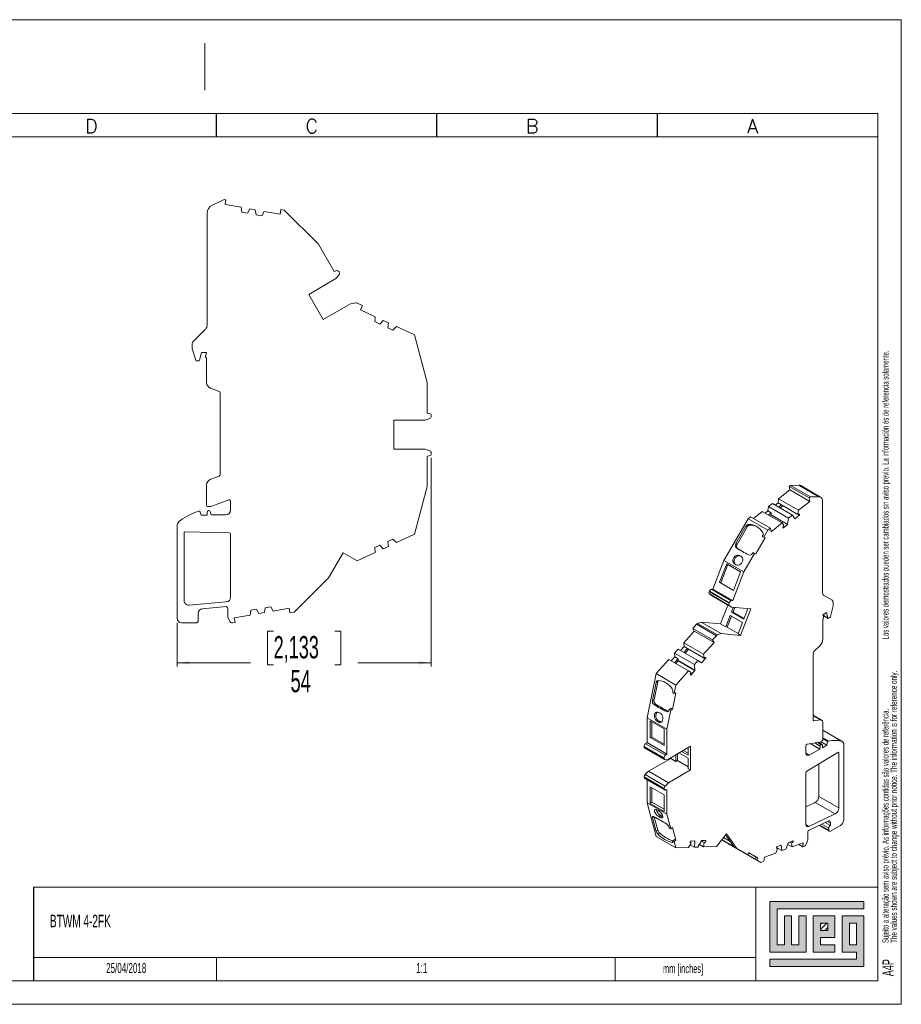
# Model space of a CAD drawing. Header units: millimetres. Extents: x 0 to 297, y 0 to 210.
# Tile 2 of 2: x 109 to 297, y 0 to 210. Entities that reach past the tile are written whole.
import ezdxf

# ---------------------------------------------------------------- set-up
doc = ezdxf.new("R2010")
doc.units = ezdxf.units.MM
doc.layers.add('FORMATO', color=7, linetype='Continuous')
doc.layers.add('LEGENDA', color=7, linetype='Continuous')
doc.styles.add('SLDTEXTSTYLE0', font='ROMANS')
doc.styles.add('SLDTEXTSTYLE1', font='TXT', dxfattribs={"width": 0.605})
doc.styles.add('SLDTEXTSTYLE2', font='TXT', dxfattribs={"width": 0.574617})
doc.dimstyles.new('SLDDIMSTYLE0', dxfattribs={"dimtxt": 4.622974, "dimasz": 2.7, "dimexe": 0, "dimexo": 0.0625, "dimgap": 1.155743, "dimtad": 0, "dimdec": 0, "dimrnd": 1e-09, "dimzin": 12, "dimdsep": 46, "dimtxsty": 'SLDTEXTSTYLE1', "dimsah": 1, "dimcen": 0.09, "dimadec": 0, "dimazin": 3, "dimtfac": 1, "dimtdec": 3, "dimtofl": 0, "dimtmove": 0, "dimatfit": 3, "dimfxl": 1, "dimfrac": 2, "dimtolj": 1, "dimtzin": 12, "dimarcsym": 0})

# ---------------------------------------------------------------- blocks, each defined once
blk = doc.blocks.new('SW_NOTE_0')
at = {"color": 0, "linetype": 'Continuous', "lineweight": 0, "attachment_point": 1, "rotation": 90}
for s, insert, char_height, style in [('Sujeito a alteração sem aviso prévio. As informações contidas são valores de referência.                                          Los valores demostrados pueden ser cambiados sin aviso previo. La información és de referencia solamente.', (-1.71, 0), 1.32292, 'SLDTEXTSTYLE2'), ('The values shown are subject to change without prior notice. The information is for reference only.', (0.06, 0), 1.3229, 'SLDTEXTSTYLE1')]:
    blk.add_mtext(s, dxfattribs=dict(at, insert=insert, char_height=char_height, style=style))
blk = doc.blocks.new('_D_2')
at = {"color": 7, "linetype": 'Continuous', "lineweight": 0}
for p, q in [((196.78, 116.58), (196.78, 72.08)), ((142.59, 81.33), (142.59, 72.08)), ((163.17, 79.6), (161.87, 79.6)), ((161.87, 79.6), (161.87, 72.4)), ((176.19, 79.6), (177.49, 79.6)), ((177.49, 79.6), (177.49, 72.4)), ((142.59, 72.83), (158.25, 72.83)), ((161.87, 72.4), (163.17, 72.4)), ((177.49, 72.4), (176.19, 72.4)), ((196.78, 72.83), (181.11, 72.83))]:
    blk.add_line(p, q, dxfattribs=at)
for points in [[(142.59, 72.83), (145.29, 72.48), (145.29, 73.18)], [(196.78, 72.83), (194.08, 73.18), (194.08, 72.48)]]:
    blk.add_solid(points, dxfattribs=at)
at = {"color": 7, "linetype": 'Continuous', "lineweight": 0, "char_height": 4.763, "attachment_point": 1, "style": 'SLDTEXTSTYLE1'}
for s, insert in [('2,133', (163.17, 78.54)), ('54', (166.79, 71.32))]:
    blk.add_mtext(s, dxfattribs=dict(at, insert=insert))

msp = doc.modelspace()

# ---------------------------------------------------------------- hatches: boundary and pattern name
at = {"linetype": 'Continuous'}
msp.add_hatch(color=7, dxfattribs=at).paths.add_polyline_path([(268.99, 21.93), (268.99, 11.15), (276.69, 11.15), (276.69, 18.85), (275.15, 18.85), (275.15, 12.69), (273.61, 12.69), (273.61, 18.85), (272.07, 18.85), (272.07, 12.69), (270.53, 12.69), (270.53, 20.39), (289.01, 20.39), (289.01, 21.93)], flags=0)
h = msp.add_hatch(color=7, dxfattribs=at)
h.paths.add_polyline_path([(268.99, 8.07), (289.01, 8.07), (289.01, 18.85), (284.39, 18.85), (284.39, 11.15), (287.47, 11.15), (287.47, 9.61), (268.99, 9.61)], flags=0)
h.paths.add_polyline_path([(285.93, 17.31), (287.47, 17.31), (287.47, 12.69), (285.93, 12.69)], flags=0)
h = msp.add_hatch(color=7, dxfattribs=at)
h.paths.add_polyline_path([(282.85, 12.69), (279.77, 12.69), (279.77, 14.23), (282.85, 14.23), (282.85, 18.85), (278.23, 18.85), (278.23, 11.15), (282.85, 11.15)], flags=0)
h.paths.add_polyline_path([(281.31, 15.77), (279.77, 15.77), (279.77, 17.31), (281.31, 17.31)], flags=0)
h = msp.add_hatch(dxfattribs=at)
h.set_pattern_fill('ANSI31', color=8, scale=0.25, style=0)
h.paths.add_polyline_path([(281.31, 15.77), (279.77, 15.77), (279.77, 17.31), (281.31, 17.31)], flags=0)

# ---------------------------------------------------------------- linework, layer by layer
at = {"color": 7, "linetype": 'Continuous', "lineweight": 0}
for p, q in [((292, 185), (292, 5)), ((289.01, 21.93), (268.99, 21.93)), ((268.99, 21.93), (268.99, 11.15)), ((289.01, 20.39), (289.01, 21.93)), ((270.53, 20.39), (289.01, 20.39)), ((270.53, 12.69), (270.53, 20.39)), ((273.61, 18.85), (272.07, 18.85)), ((272.07, 18.85), (272.07, 12.69)), ((273.61, 12.69), (273.61, 18.85)), ((276.69, 18.85), (275.15, 18.85)), ((275.15, 18.85), (275.15, 12.69)), ((276.69, 11.15), (276.69, 18.85)), ((282.85, 18.85), (278.23, 18.85)), ((278.23, 18.85), (278.23, 11.15)), ((279.77, 17.31), (281.31, 17.31)), ((279.77, 15.77), (279.77, 17.31)), ((281.31, 17.31), (281.31, 15.77)), ((282.85, 14.23), (282.85, 18.85)), ((289.01, 18.85), (284.39, 18.85)), ((284.39, 18.85), (284.39, 11.15)), ((285.93, 12.69), (285.93, 17.31)), ((285.93, 17.31), (287.47, 17.31)), ((287.47, 17.31), (287.47, 12.69)), ((289.01, 8.07), (289.01, 18.85)), ((281.31, 15.77), (279.77, 15.77)), ((272.07, 12.69), (270.53, 12.69)), ((275.15, 12.69), (273.61, 12.69)), ((279.77, 14.23), (282.85, 14.23)), ((279.77, 12.69), (279.77, 14.23)), ((282.85, 12.69), (279.77, 12.69)), ((282.85, 11.15), (282.85, 12.69)), ((287.47, 12.69), (285.93, 12.69)), ((268.99, 11.15), (276.69, 11.15)), ((278.23, 11.15), (282.85, 11.15)), ((284.39, 11.15), (287.47, 11.15)), ((287.47, 11.15), (287.47, 9.61)), ((151, 10), (151, 5)), ((236, 10), (236, 5)), ((268.99, 9.61), (268.99, 8.07)), ((287.47, 9.61), (268.99, 9.61)), ((268.99, 8.07), (289.01, 8.07))]:
    msp.add_line(p, q, dxfattribs=at)
at = {"color": 7, "linetype": 'Continuous', "lineweight": 15}
for p, q in [((150.13, 170.47), (152.63, 171.63)), ((153, 171.57), (152.63, 171.63)), ((152.83, 170.58), (153, 171.57)), ((152.83, 170.58), (156.22, 169.98)), ((148.98, 144.74), (148.98, 168.65)), ((156.39, 168.93), (156.22, 169.98)), ((156.39, 168.93), (157.58, 168.73)), ((158.09, 169.65), (157.58, 168.73)), ((159.27, 169.44), (158.09, 169.65)), ((159.44, 168.4), (159.27, 169.44)), ((159.44, 168.4), (160.63, 168.19)), ((161.14, 169.11), (160.63, 168.19)), ((161.14, 169.11), (164.53, 168.52)), ((164.7, 169.5), (164.53, 168.52)), ((165.45, 169.37), (164.7, 169.5)), ((165.45, 169.37), (172.73, 162.09)), ((172.73, 162.09), (176.08, 156.3)), ((176.51, 156.46), (176.08, 156.3)), ((176.46, 154.77), (177.12, 155.57)), ((177.17, 156.14), (177.11, 156.24)), ((176.46, 154.77), (170.65, 151.42)), ((170.65, 151.42), (173.75, 146.06)), ((173.75, 146.06), (179.56, 149.41)), ((180.67, 149.6), (179.56, 149.41)), ((182.12, 149.03), (180.97, 149.56)), ((181.7, 148.12), (182.12, 149.03)), ((181.7, 148.12), (184.83, 146.66)), ((184.72, 145.6), (184.83, 146.66)), ((184.72, 145.6), (185.81, 145.09)), ((186.55, 145.86), (185.81, 145.09)), ((187.64, 145.35), (186.55, 145.86)), ((187.53, 144.29), (187.64, 145.35)), ((146.08, 141.43), (148.68, 144.03)), ((187.53, 144.29), (188.62, 143.78)), ((189.36, 144.55), (188.62, 143.78)), ((189.36, 144.55), (193.19, 142.76)), ((145.79, 140.72), (145.79, 139.9)), ((193.19, 142.76), (195.91, 132.59)), ((146.57, 137.35), (145.8, 139.81)), ((147.35, 137.36), (147.79, 139)), ((147.79, 139), (148.86, 139)), ((148.86, 139), (148.69, 138.35)), ((146.76, 137.21), (147.15, 137.21)), ((148.68, 138.3), (148.68, 138.1)), ((148.89, 132.61), (148.89, 137.9)), ((195.91, 132.59), (195.91, 126.11)), ((151.59, 130.73), (149.73, 131.41)), ((151.79, 112.96), (151.79, 130.45)), ((196.36, 126.03), (195.91, 126.11)), ((188.78, 124.6), (188.78, 118.4)), ((195.48, 124.6), (188.78, 124.6)), ((195.48, 124.6), (196.45, 124.96)), ((196.78, 125.43), (196.78, 125.54)), ((188.78, 118.4), (195.48, 118.4)), ((196.45, 118.05), (195.48, 118.4)), ((195.91, 116.89), (196.36, 116.97)), ((195.91, 116.89), (195.91, 110.41)), ((196.78, 117.46), (196.78, 117.58)), ((149.75, 112), (151.59, 112.67)), ((148.89, 106.4), (148.89, 110.78)), ((195.91, 110.41), (193.19, 100.24)), ((273.25, 109.71), (270.85, 107.84)), ((273.12, 110.44), (273.39, 110.65)), ((273.12, 110.44), (277.37, 107.99)), ((273.25, 109.71), (273.12, 110.44)), ((273.25, 109.71), (277.49, 107.26)), ((275.15, 110.72), (273.39, 110.65)), ((277.63, 108.2), (273.39, 110.65)), ((275.15, 110.72), (279.4, 108.27)), ((279.8, 108.18), (275.56, 110.63)), ((153.59, 107.58), (149.79, 106.2)), ((153.99, 105.4), (153.99, 107.3)), ((270.73, 106.92), (270.85, 107.84)), ((275.09, 105.39), (270.85, 107.84)), ((277.49, 107.26), (275.09, 105.39)), ((277.63, 108.2), (277.37, 107.99)), ((277.37, 107.99), (277.49, 107.26)), ((279.4, 108.27), (277.63, 108.2)), ((280.21, 87.73), (280.21, 107.26)), ((147.45, 105.2), (147.25, 105.2)), ((147.69, 104.3), (147.45, 105.2)), ((148.99, 105), (148.99, 104.3)), ((149.09, 106.2), (149.79, 106.2)), ((149.37, 105.3), (149.29, 105.3)), ((149.84, 104.4), (149.66, 105.08)), ((267.37, 105.12), (265.46, 103.63)), ((267.37, 105.12), (271.61, 102.67)), ((268.57, 105.23), (267.98, 104.77)), ((268.57, 105.23), (268.69, 106.15)), ((269.28, 104.82), (268.57, 105.23)), ((268.69, 106.15), (269.53, 106.81)), ((268.69, 106.15), (272.93, 103.7)), ((273.77, 104.36), (269.53, 106.81)), ((270.73, 106.92), (270.14, 106.45)), ((271.44, 106.51), (270.73, 106.92)), ((270.85, 106.04), (271.44, 106.51)), ((271.74, 106.33), (271.15, 105.87)), ((274.97, 104.47), (271.44, 106.51)), ((275.09, 105.39), (274.97, 104.47)), ((148.99, 104.3), (147.69, 104.3)), ((149.84, 104.4), (152.99, 104.4)), ((264.32, 103.57), (259.17, 94.66)), ((264.32, 103.57), (264.85, 103.98)), ((264.32, 103.57), (268.56, 101.12)), ((264.85, 103.98), (269.09, 101.54)), ((268.69, 104.36), (269.28, 104.82)), ((269.22, 104.36), (268.99, 104.18)), ((269.22, 104.4), (269.28, 104.82)), ((269.22, 104.4), (272.76, 102.36)), ((272.75, 102.32), (269.22, 104.36)), ((272.93, 103.7), (272.76, 102.36)), ((273.77, 104.36), (272.93, 103.7)), ((274.3, 103.56), (273.77, 104.36)), ((274.32, 103.54), (275.28, 104.29)), ((274.98, 104.47), (275.28, 104.29)), ((275.3, 104.45), (275.18, 104.53)), ((275.28, 104.29), (275.3, 104.45)), ((142.59, 82.33), (142.59, 101.89)), ((263.86, 101.95), (261.72, 98.25)), ((264.11, 101.81), (261.97, 98.1)), ((263.86, 101.95), (264.11, 101.81)), ((264.45, 102.34), (264.7, 102.19)), ((268.56, 101.12), (267.69, 99.61)), ((269.09, 101.54), (268.56, 101.12)), ((269.22, 100.8), (269.09, 101.54)), ((271.61, 102.67), (269.22, 100.8)), ((271.98, 102.12), (271.61, 102.67)), ((271.72, 101.66), (271.79, 101.56)), ((271.79, 101.56), (272.75, 102.32)), ((144.09, 100.49), (144.09, 86.12)), ((153.7, 100.57), (144.4, 100.79)), ((153.99, 86.81), (153.99, 100.27)), ((188.62, 99.22), (187.53, 98.71)), ((187.64, 97.65), (187.53, 98.71)), ((188.62, 99.22), (189.36, 98.46)), ((193.19, 100.24), (189.36, 98.46)), ((267.94, 99.47), (265.97, 96.05)), ((267.37, 99.8), (267.43, 99.89)), ((267.69, 99.61), (267.37, 99.8)), ((267.62, 99.65), (267.37, 99.8)), ((267.94, 99.47), (267.62, 99.65)), ((267.69, 99.61), (267.94, 99.47)), ((185.81, 97.91), (184.72, 97.4)), ((184.83, 96.34), (184.72, 97.4)), ((185.81, 97.91), (186.55, 97.15)), ((186.55, 97.15), (187.64, 97.65)), ((261.72, 98.25), (261.97, 98.1)), ((261.84, 97.37), (262.09, 97.22)), ((177.97, 96.31), (174.86, 90.93)), ((181, 94.56), (177.97, 96.31)), ((184.83, 96.34), (181, 94.56)), ((259.17, 94.66), (256.81, 88.56)), ((259.17, 94.66), (263.42, 92.21)), ((262.81, 95.56), (262.52, 95.72)), ((262.77, 95.58), (262.52, 95.72)), ((262.81, 95.56), (262.77, 95.58)), ((265.69, 96.15), (263.42, 92.21)), ((265.29, 96.18), (265.37, 96.33)), ((265.37, 96.33), (265.69, 96.15)), ((265.37, 96.33), (265.65, 96.23)), ((265.65, 96.23), (265.97, 96.05)), ((265.97, 96.05), (265.69, 96.15)), ((259.77, 93.97), (258.24, 90.01)), ((258.49, 89.86), (260.03, 93.82)), ((262.74, 92.25), (259.77, 93.97)), ((259.77, 93.97), (260.03, 93.82)), ((260.03, 93.82), (262.74, 92.25)), ((261.47, 93.91), (261.76, 93.74)), ((174.86, 90.93), (167.58, 83.65)), ((263.42, 92.21), (261.05, 86.11)), ((261.21, 88.29), (262.74, 92.25)), ((256.5, 88.51), (256.81, 88.56)), ((260.75, 86.07), (256.5, 88.51)), ((261.05, 86.11), (256.81, 88.56)), ((258.24, 90.01), (261.21, 88.29)), ((256.04, 87.98), (256.08, 88.09)), ((260.28, 85.53), (256.04, 87.98)), ((256.07, 87.54), (260.31, 85.09)), ((256.54, 87.16), (256.07, 87.54)), ((256.08, 88.09), (260.32, 85.64)), ((256.54, 87.16), (260.78, 84.71)), ((261.05, 86.11), (260.75, 86.07)), ((282.26, 86.21), (280.42, 87.28)), ((145.18, 85.13), (153.08, 85.82)), ((153.06, 84.81), (148, 84.37)), ((153.38, 82.62), (153.38, 84.51)), ((158.17, 83), (158.33, 84.05)), ((159.52, 84.26), (158.33, 84.05)), ((159.52, 84.26), (160.04, 83.33)), ((161.22, 83.54), (161.39, 84.59)), ((162.57, 84.8), (161.39, 84.59)), ((162.57, 84.8), (163.09, 83.87)), ((166.47, 84.47), (163.09, 83.87)), ((166.47, 84.47), (166.65, 83.48)), ((260.01, 85.16), (258.45, 81.14)), ((260.32, 85.64), (260.28, 85.53)), ((260.31, 85.09), (260.78, 84.71)), ((260.78, 84.71), (264.89, 84.34)), ((261.21, 84.67), (260.82, 83.68)), ((261.51, 84.65), (261.13, 83.65)), ((264.89, 84.34), (262.69, 78.69)), ((263.44, 82.17), (264.3, 84.4)), ((281.92, 82.68), (282.46, 85)), ((282.47, 85.08), (282.47, 85.76)), ((147.09, 81.83), (147.09, 83.37)), ((153.42, 82.47), (153.94, 81.58)), ((158.17, 83), (154.78, 82.41)), ((154.95, 81.42), (154.78, 82.41)), ((160.04, 83.33), (161.22, 83.54)), ((166.65, 83.48), (167.58, 83.65)), ((260.54, 82.95), (259.58, 80.49)), ((260.8, 82.8), (259.89, 80.46)), ((263.15, 81.44), (260.54, 82.95)), ((260.82, 83.68), (263.44, 82.17)), ((260.82, 83.68), (261.13, 83.65)), ((261.13, 83.65), (263.48, 82.29)), ((280.28, 77.87), (280.28, 82.19)), ((280.29, 83.1), (281.05, 83.53)), ((280.42, 82.64), (280.29, 83.1)), ((280.34, 82.93), (281.4, 82.32)), ((280.42, 82.44), (280.42, 82.6)), ((281.05, 83.53), (281.37, 82.37)), ((281.5, 82.33), (281.78, 82.49)), ((146.59, 81.33), (143.59, 81.33)), ((154.46, 81.33), (154.95, 81.42)), ((252.53, 80.15), (253.35, 81.06)), ((252.53, 80.15), (256.78, 77.7)), ((252.83, 79.59), (252.53, 80.15)), ((253.35, 81.06), (257.59, 78.61)), ((253.56, 81.22), (254.35, 81.51)), ((257.8, 78.77), (253.56, 81.22)), ((258.59, 79.06), (254.35, 81.51)), ((258.45, 81.14), (254.35, 81.51)), ((258.45, 81.14), (259.58, 80.49)), ((259.89, 80.46), (259.58, 80.49)), ((259.89, 80.46), (262.25, 79.1)), ((262.2, 78.98), (263.15, 81.44)), ((252.83, 79.59), (250.62, 77.12)), ((252.83, 79.59), (257.07, 77.14)), ((257.59, 78.61), (256.78, 77.7)), ((256.78, 77.7), (257.07, 77.14)), ((258.59, 79.06), (257.8, 78.77)), ((262.69, 78.69), (258.59, 79.06)), ((262.2, 78.98), (262.69, 78.69)), ((248.63, 74.9), (249.4, 75.76)), ((253.64, 73.31), (249.4, 75.76)), ((250.7, 76.3), (249.94, 75.45)), ((254.86, 74.67), (250.62, 77.12)), ((250.7, 76.3), (250.62, 77.12)), ((250.64, 75.04), (251.4, 75.89)), ((251.4, 75.89), (250.7, 76.3)), ((251.67, 75.74), (250.91, 74.89)), ((254.94, 73.85), (251.4, 75.89)), ((257.07, 77.14), (254.86, 74.67)), ((278.36, 75.23), (279.68, 76.54)), ((247.42, 73.54), (244.71, 70.52)), ((247.42, 73.54), (251.66, 71.09)), ((248.71, 74.08), (247.95, 73.23)), ((248.63, 74.9), (252.88, 72.45)), ((248.71, 74.08), (248.63, 74.9)), ((248.66, 72.83), (249.42, 73.67)), ((249.42, 73.67), (248.71, 74.08)), ((249.45, 73.3), (249.42, 73.67)), ((254.43, 72.83), (255.32, 73.82)), ((254.86, 74.67), (254.94, 73.85)), ((255.08, 73.95), (255.32, 73.82)), ((255.32, 73.82), (255.3, 73.96)), ((278.22, 60.63), (278.22, 74.92)), ((249.45, 73.27), (248.92, 72.67)), ((249.45, 73.3), (252.99, 71.26)), ((252.99, 71.23), (249.45, 73.27)), ((253.64, 73.31), (252.88, 72.45)), ((252.88, 72.45), (252.99, 71.26)), ((254.41, 72.84), (253.64, 73.31)), ((254.37, 72.86), (254.43, 72.83)), ((244.71, 70.52), (242.78, 61.11)), ((244.71, 70.52), (248.95, 68.07)), ((251.66, 71.09), (248.95, 68.07)), ((252.18, 70.77), (251.66, 71.09)), ((252.01, 70.29), (252.1, 70.23)), ((252.1, 70.23), (252.99, 71.23)), ((244.72, 68.66), (243.94, 64.83)), ((245.06, 68.75), (244.28, 64.92)), ((244.72, 68.66), (245.06, 68.75)), ((248.95, 68.07), (248.59, 66.31)), ((248.93, 66.4), (248.21, 62.87)), ((248.27, 66.5), (248.29, 66.6)), ((248.59, 66.31), (248.27, 66.5)), ((248.59, 66.31), (248.93, 66.4)), ((243.94, 64.83), (244.28, 64.92)), ((244.28, 63.93), (244.62, 64.02)), ((247.54, 62.92), (247.89, 63.06)), ((247.89, 63.06), (248.21, 62.87)), ((242.78, 61.11), (247.02, 58.66)), ((242.78, 61.11), (242.78, 55.82)), ((245.59, 62.09), (245.31, 62.26)), ((246.91, 62.41), (247.25, 62.5)), ((247.86, 62.73), (247.02, 58.66)), ((247.51, 62.77), (247.54, 62.92)), ((247.54, 62.92), (247.86, 62.73)), ((248.21, 62.87), (247.86, 62.73)), ((280.01, 60.64), (278.22, 61.66)), ((246.46, 58.74), (243.49, 60.45)), ((243.49, 60.45), (243.49, 56.91)), ((243.84, 57), (243.84, 60.25)), ((244.93, 60.38), (245.27, 60.47)), ((244.93, 60.38), (245.21, 60.21)), ((245.21, 60.21), (245.55, 60.31)), ((245.27, 60.47), (245.55, 60.31)), ((279.67, 60.69), (278.36, 60.48)), ((280.28, 56.47), (280.28, 60.04)), ((243.84, 57), (243.49, 56.91)), ((243.49, 56.91), (246.46, 55.19)), ((246.46, 55.49), (243.84, 57)), ((246.46, 55.19), (246.46, 58.74)), ((247.02, 58.66), (247.02, 53.37)), ((284.4, 56.09), (280.28, 58.47)), ((280.28, 56.83), (281.44, 56.16)), ((242.17, 55), (246.41, 52.55)), ((242.17, 54.9), (242.17, 55)), ((246.41, 52.45), (242.17, 54.9)), ((242.27, 54.67), (246.52, 52.22)), ((242.46, 55.57), (242.78, 55.82)), ((246.71, 53.12), (242.46, 55.57)), ((247.02, 53.37), (242.78, 55.82)), ((247.33, 52.31), (252.07, 55.05)), ((251.58, 53.13), (251.58, 54.76)), ((252.07, 55.05), (252.07, 49.98)), ((276.67, 53.57), (276.67, 55.12)), ((276.95, 55.51), (279.64, 55.94)), ((277.58, 55.61), (279.6, 54.44)), ((280.14, 55.42), (279.33, 55.89)), ((279.73, 55.07), (279.6, 54.44)), ((279.64, 55.94), (280.13, 56.22)), ((281.12, 55.24), (279.78, 56.02)), ((279.99, 55.4), (279.94, 55.37)), ((280.21, 54.71), (280.21, 55.28)), ((281.12, 55.24), (280.21, 54.71)), ((281.29, 56.07), (280.28, 56.66)), ((281.29, 56.07), (281.12, 55.24)), ((281.44, 56.16), (281.29, 56.07)), ((284.73, 39.38), (284.73, 55.35)), ((246.41, 52.55), (246.41, 52.45)), ((247.02, 53.37), (246.71, 53.12)), ((247.83, 52.6), (247.83, 52.43)), ((248.96, 53.25), (248.96, 51.78)), ((249.31, 53.45), (249.31, 51.98)), ((251.58, 52.47), (249.6, 53.62)), ((250.16, 53.94), (251.58, 53.13)), ((250.51, 54.15), (251.58, 53.53)), ((283.45, 53.72), (276.88, 49.74)), ((279.6, 54.44), (277.38, 53.16)), ((283.67, 41.87), (283.67, 53.6)), ((247.83, 52.43), (243.09, 49.7)), ((246.65, 52.2), (247.33, 52.31)), ((247.83, 52.43), (248.96, 51.78)), ((249.31, 51.98), (248.96, 51.78)), ((249.31, 51.98), (251.58, 50.68)), ((251.58, 50.27), (251.58, 52.47)), ((279.43, 51.28), (279.43, 44.32)), ((242.17, 48.49), (246.41, 46.04)), ((242.17, 48.4), (242.17, 48.49)), ((246.41, 45.95), (242.17, 48.4)), ((242.4, 49.01), (243.09, 49.7)), ((246.65, 46.56), (242.4, 49.01)), ((247.33, 47.25), (243.09, 49.7)), ((252.07, 49.98), (247.33, 47.25)), ((251.58, 50.27), (252.07, 49.98)), ((276.67, 49.37), (276.67, 38.39)), ((242.27, 48.17), (246.52, 45.72)), ((242.78, 47.88), (242.78, 42.99)), ((246.46, 44.66), (243.49, 46.38)), ((243.49, 46.38), (243.49, 42.83)), ((247.33, 47.25), (246.65, 46.56)), ((243.84, 43.14), (243.84, 46.17)), ((246.41, 46.04), (246.41, 45.95)), ((246.46, 41.12), (246.46, 44.66)), ((246.71, 45.72), (247.02, 45.84)), ((247.02, 45.84), (247.02, 40.55)), ((279.43, 44.32), (283.67, 41.87)), ((242.78, 42.99), (247.02, 40.55)), ((242.78, 42.99), (244.71, 35.8)), ((243.84, 43.14), (243.49, 42.83)), ((243.49, 42.83), (246.46, 41.12)), ((246.46, 41.63), (243.84, 43.14)), ((278.66, 43.06), (276.67, 42.11)), ((282.9, 40.61), (278.66, 43.06)), ((244.31, 39.98), (245.06, 37.17)), ((245.21, 41.3), (244.93, 41.46)), ((245.31, 40.03), (245.65, 40.33)), ((245.31, 40.03), (245.59, 39.86)), ((245.59, 39.86), (245.93, 40.17)), ((245.65, 40.33), (245.93, 40.17)), ((247.02, 40.55), (247.86, 37.43)), ((277.32, 37.95), (282.9, 40.61)), ((243.94, 39.79), (244.72, 36.87)), ((277.33, 37.14), (281.69, 39.21)), ((279.48, 38.16), (281.65, 36.91)), ((280.8, 38.79), (281.9, 38.16)), ((281.9, 38.16), (281.9, 38.6)), ((281.9, 36.93), (284.02, 38.16)), ((244.71, 35.8), (248.95, 33.35)), ((244.72, 36.87), (245.06, 37.17)), ((245.12, 36.27), (245.46, 36.58)), ((247.54, 37.61), (247.51, 37.73)), ((247.86, 37.43), (247.54, 37.61)), ((247.86, 37.43), (248.21, 37.7)), ((248.21, 37.7), (248.93, 35)), ((257.57, 33.69), (259.72, 36.36)), ((259.71, 35.89), (259.46, 36.04)), ((261.24, 33.71), (259.71, 35.89)), ((259.72, 36.36), (261.91, 33.23)), ((277.1, 35.21), (277.1, 36.76)), ((281.55, 37.54), (281.55, 37.13)), ((248.27, 34.88), (248.61, 35.18)), ((248.29, 34.8), (248.27, 34.88)), ((248.27, 34.88), (248.59, 34.7)), ((248.93, 35), (248.59, 34.7)), ((248.59, 34.7), (248.95, 33.35)), ((248.61, 35.18), (248.93, 35)), ((251.66, 33.46), (252.18, 34.38)), ((252.88, 33.51), (251.98, 34.02)), ((252.1, 34.83), (252.01, 34.67)), ((252.18, 34.38), (252.06, 34.45)), ((252.99, 34.86), (252.1, 34.83)), ((252.99, 34.83), (252.88, 33.51)), ((253.64, 33.54), (254.41, 34.88)), ((253.96, 34.1), (254.86, 33.58)), ((254.37, 34.82), (254.94, 34.49)), ((255.32, 34.95), (254.43, 34.92)), ((254.94, 34.49), (254.86, 33.58)), ((254.86, 33.58), (257.57, 33.69)), ((255.05, 34.94), (255.3, 34.8)), ((255.3, 34.8), (255.32, 34.95)), ((258.69, 35.09), (261.91, 33.23)), ((258.69, 35.09), (262.82, 32.71)), ((258.74, 35.15), (261.24, 33.71)), ((260.54, 34.71), (259.07, 35.56)), ((260.26, 34.19), (259.98, 34.35)), ((260.22, 34.21), (262.36, 32.97)), ((261.03, 33.74), (261.31, 33.58)), ((271.38, 33.95), (270.41, 33.59)), ((271.39, 33.92), (271.56, 32.77)), ((272.39, 33.08), (272.93, 34.49)), ((272.78, 34.11), (273.72, 33.57)), ((273.91, 34.89), (272.94, 34.53)), ((273.16, 34.61), (273.6, 34.36)), ((273.6, 34.36), (273.72, 33.57)), ((273.72, 33.57), (276.11, 34.47)), ((273.77, 34.84), (273.93, 34.75)), ((273.93, 34.75), (273.91, 34.89)), ((275.99, 33.6), (275.12, 34.1)), ((276.11, 34.47), (275.99, 33.6)), ((275.99, 33.6), (276.34, 33.73)), ((276.71, 34.14), (277.07, 35.07)), ((248.95, 33.35), (251.66, 33.46)), ((252.88, 33.51), (253.64, 33.54)), ((261.91, 33.23), (264.19, 31.91)), ((267.06, 30.26), (262.82, 32.71)), ((263.88, 32.1), (263.79, 32.15)), ((264.19, 31.91), (263.88, 32.1)), ((264.19, 31.91), (264.47, 32.33)), ((264.47, 32.33), (266.44, 31.19)), ((267.84, 31.38), (270.23, 32.27)), ((270.23, 32.27), (270.6, 33.24)), ((270.41, 33.59), (270.35, 33.42)), ((271.56, 32.77), (270.36, 33.46)), ((270.6, 33.24), (270.36, 33.38)), ((271.56, 32.77), (272.39, 33.08)), ((265.88, 30.94), (266.13, 31.38)), ((265.93, 30.91), (265.88, 30.94)), ((265.88, 30.94), (266.19, 30.76)), ((266.13, 31.38), (266.44, 31.19)), ((266.44, 31.19), (266.19, 30.76)), ((266.19, 30.76), (267.06, 30.26)), ((267.06, 30.26), (267.72, 30.5)), ((267.72, 30.5), (267.84, 31.38))]:
    msp.add_line(p, q, dxfattribs=at)
at = {"color": 1, "linetype": 'Continuous', "lineweight": 15}
for p, q in [((281.37, 82.37), (280.33, 82.97)), ((278.22, 61.52), (279.67, 60.69)), ((278.36, 60.48), (278.24, 60.56)), ((284.24, 56.15), (280.28, 58.44)), ((278.53, 55.76), (279.73, 55.07)), ((279.94, 55.37), (279.1, 55.85)), ((279.19, 55.87), (279.99, 55.4)), ((277.38, 53.16), (276.67, 53.57)), ((283.67, 53.6), (283.46, 53.72)), ((243.94, 39.79), (244.21, 40.03)), ((276.67, 38.32), (277.32, 37.95)), ((281.55, 37.13), (279.64, 38.24)), ((280.03, 38.42), (281.55, 37.54)), ((281.9, 38.6), (281.23, 38.99)), ((248.13, 34.54), (248.31, 34.7)), ((252.99, 34.83), (252.93, 34.86)), ((260.22, 34.21), (260.22, 34.21)), ((261.03, 33.74), (261.03, 33.74)), ((271.39, 33.92), (271.35, 33.94)), ((261.31, 33.58), (261.31, 33.58)), ((262.36, 32.97), (262.36, 32.97)), ((262.96, 32.63), (262.96, 32.63)), ((265.97, 30.89), (265.97, 30.89))]:
    msp.add_line(p, q, dxfattribs=at)
at = {"color": 7, "linetype": 'Continuous', "lineweight": 15, "flags": 128}
for points in [[(262.52, 95.72), (262.29, 95.81), (262.04, 95.81), (261.78, 95.73), (261.54, 95.58), (261.34, 95.37), (261.19, 95.11), (261.11, 94.83), (261.09, 94.54), (261.16, 94.28), (261.29, 94.06), (261.47, 93.91)], [(262.77, 95.58), (262.54, 95.66), (262.29, 95.67), (262.03, 95.59), (261.79, 95.44), (261.59, 95.22), (261.44, 94.97), (261.36, 94.68), (261.34, 94.4), (261.41, 94.14), (261.54, 93.92), (261.72, 93.76)], [(261.76, 93.74), (261.99, 93.66), (262.24, 93.66), (262.5, 93.73), (262.74, 93.88), (262.94, 94.1), (263.09, 94.36), (263.18, 94.64), (263.19, 94.92), (263.13, 95.19), (263, 95.4), (262.81, 95.56)], [(281.5, 82.33), (281.48, 82.32), (281.46, 82.31), (281.44, 82.31), (281.42, 82.31), (281.4, 82.32), (281.38, 82.33), (281.37, 82.35), (281.37, 82.37)], [(245.31, 62.26), (245.09, 62.34), (244.88, 62.34), (244.68, 62.26), (244.52, 62.1), (244.41, 61.88), (244.36, 61.61), (244.36, 61.32), (244.43, 61.03), (244.56, 60.76), (244.72, 60.54), (244.93, 60.38)], [(245.21, 60.21), (245.43, 60.13), (245.64, 60.13), (245.84, 60.22), (246, 60.37), (246.11, 60.6), (246.16, 60.86), (246.16, 61.15), (246.09, 61.44), (245.96, 61.71), (245.79, 61.93), (245.59, 62.09)], [(247.25, 62.5), (247.35, 62.47), (247.35, 62.47)], [(245.55, 60.31), (245.77, 60.22), (245.84, 60.21)], [(278.36, 60.48), (278.33, 60.48), (278.31, 60.49), (278.28, 60.5), (278.26, 60.51), (278.25, 60.54), (278.23, 60.57), (278.23, 60.6), (278.22, 60.63)], [(280.28, 60.04), (280.27, 60.19), (280.23, 60.33), (280.18, 60.45), (280.11, 60.55), (280.02, 60.63), (279.92, 60.67), (279.8, 60.7), (279.67, 60.69)], [(283.45, 53.72), (283.5, 53.74), (283.54, 53.75), (283.57, 53.75), (283.61, 53.73), (283.63, 53.71), (283.65, 53.68), (283.67, 53.64), (283.67, 53.6)], [(246.65, 52.2), (246.6, 52.2), (246.55, 52.21), (246.51, 52.23), (246.48, 52.25), (246.45, 52.29), (246.43, 52.34), (246.42, 52.39), (246.41, 52.45)], [(246.71, 45.72), (246.65, 45.7), (246.59, 45.7), (246.54, 45.71), (246.5, 45.73), (246.46, 45.77), (246.44, 45.82), (246.42, 45.88), (246.41, 45.95)], [(244.28, 40), (244.19, 40.04), (244.11, 40.06), (244.04, 40.06), (243.99, 40.04), (243.95, 40.01), (243.93, 39.95), (243.92, 39.88), (243.94, 39.79)], [(244.93, 41.46), (244.72, 41.55), (244.56, 41.58), (244.43, 41.54), (244.36, 41.43), (244.36, 41.27), (244.41, 41.07), (244.52, 40.84), (244.68, 40.6), (244.88, 40.37), (245.09, 40.18), (245.31, 40.03)], [(245.59, 39.86), (245.79, 39.77), (245.96, 39.75), (246.09, 39.79), (246.16, 39.89), (246.16, 40.06), (246.11, 40.26), (246, 40.49), (245.84, 40.73), (245.64, 40.95), (245.43, 41.15), (245.21, 41.3)], [(245.93, 40.17), (246.14, 40.08), (246.16, 40.07)], [(277.32, 37.95), (277.19, 37.9), (277.06, 37.89), (276.95, 37.9), (276.86, 37.95), (276.78, 38.02), (276.72, 38.12), (276.68, 38.25), (276.67, 38.39)], [(248.13, 34.54), (248.18, 34.53), (248.22, 34.54), (248.26, 34.56), (248.29, 34.59), (248.3, 34.63), (248.31, 34.68), (248.31, 34.74), (248.29, 34.8)], [(259.98, 34.35), (259.79, 34.46), (259.66, 34.53), (259.6, 34.57), (259.61, 34.56), (259.69, 34.51), (259.84, 34.43), (260.05, 34.31), (260.29, 34.17), (260.54, 34.02), (260.8, 33.88), (261.03, 33.74)], [(260.34, 34.14), (260.26, 34.19), (260.19, 34.22), (260.14, 34.25), (260.12, 34.27), (260.11, 34.27), (260.13, 34.26), (260.16, 34.24), (260.22, 34.21)], [(261.31, 33.58), (261.5, 33.47), (261.63, 33.4), (261.69, 33.36), (261.68, 33.37), (261.59, 33.41), (261.45, 33.5), (261.24, 33.62), (261, 33.76), (260.74, 33.91), (260.49, 34.05), (260.26, 34.19)], [(262.97, 32.62), (262.63, 32.82), (262.3, 33.01), (261.96, 33.2), (261.63, 33.39), (261.31, 33.58), (260.98, 33.77), (260.66, 33.95), (260.34, 34.14)], [(262.36, 32.97), (262.42, 32.94), (262.48, 32.9), (262.55, 32.86), (262.62, 32.82), (262.7, 32.77), (262.79, 32.73), (262.87, 32.68), (262.96, 32.63)], [(262.96, 32.63), (263.42, 32.36), (263.87, 32.1), (264.3, 31.85), (264.71, 31.62), (265.08, 31.4), (265.42, 31.21), (265.71, 31.04), (265.97, 30.89)], [(263.79, 32.15), (263.72, 32.19), (263.63, 32.24), (263.52, 32.3), (263.41, 32.37), (263.3, 32.43), (263.18, 32.5), (263.07, 32.56), (262.97, 32.62)], [(264.47, 32.33), (264.55, 32.28), (264.96, 32.05), (265.33, 31.84), (265.67, 31.64), (265.96, 31.47), (266.13, 31.38)], [(265.97, 30.89), (266, 30.87), (266.03, 30.85), (266.04, 30.85), (266.04, 30.85), (266.03, 30.85), (266.01, 30.87), (265.98, 30.88), (265.93, 30.91)]]:
    msp.add_lwpolyline(points, dxfattribs=at)
at = {"color": 7, "linetype": 'Continuous', "lineweight": 15}
for centre, radius, start, end in [((150.98, 168.65), 2, 115, 180), ((176.68, 155.99), 0.5, 30, 110), ((176.74, 155.89), 0.5, 320, 30), ((180.76, 149.11), 0.5, 65, 100), ((147.98, 144.74), 1, 315, 0), ((146.79, 140.72), 1, 135, 180), ((146.09, 139.9), 0.3, 180, 197.2339), ((146.76, 137.41), 0.2, 197.2339, 270), ((147.15, 137.41), 0.2, 270, 345), ((148.88, 138.3), 0.2, 165, 180), ((148.88, 138.1), 0.2, 180, 272.0929), ((150.17, 132.61), 1.28, 180, 250), ((151.49, 130.45), 0.3, 360, 70), ((196.28, 125.54), 0.5, 0, 80), ((196.28, 125.43), 0.5, 290, 0), ((196.28, 117.58), 0.5, 0, 70), ((196.28, 117.46), 0.5, 280, 0), ((150.19, 110.78), 1.3, 110, 180), ((151.49, 112.96), 0.3, 290, 360), ((275.2, 109.99), 0.73, 60.5551, 93.4065), ((153.69, 107.3), 0.3, 360, 110), ((279.37, 107.41), 0.858, 349.8408, 88.1396), ((152.63, 89.54), 16.56, 108.9788, 124.3649), ((149.09, 106.4), 0.2, 180, 270), ((149.29, 105), 0.3, 90, 180), ((149.37, 105), 0.3, 15, 90), ((152.99, 105.4), 1, 270, 0), ((144.19, 101.89), 1.6, 124.3649, 180), ((268.61, 104.48), 0.616, 349.1582, 352.669), ((274.46, 103.67), 0.194, 213.6282, 221.2092), ((275.13, 104.3), 0.231, 42.3137, 133.7483), ((264.5, 101.61), 0.726, 93.6185, 152.0775), ((264.75, 101.47), 0.726, 93.6187, 152.0777), ((264.52, 98.98), 3.36, 28.8702, 91.1352), ((264.76, 98.77), 3.42, 62.7734, 90.9415), ((272.53, 101.53), 0.813, 132.7516, 170.6104), ((272.15, 102.43), 0.616, 349.1582, 352.669), ((144.39, 100.49), 0.3, 88.6431, 180), ((153.69, 100.27), 0.3, 360, 88.6431), ((266.82, 100.28), 0.726, 327.9212, 26.385), ((262.25, 97.87), 0.653, 145.1952, 230.6652), ((276.43, 119.61), 26.6, 236.7338, 243.2716), ((262.5, 97.73), 0.653, 145.195, 230.6653), ((276.68, 119.47), 26.6, 236.7341, 239.6832), ((264.7, 96.46), 0.653, 249.3404, 334.8032), ((256.7, 87.89), 0.656, 107.5414, 162.3204), ((145.09, 86.12), 1, 180, 275), ((152.99, 86.81), 1, 275, 0), ((256.38, 87.79), 0.4, 150.4806, 218.5793), ((280.71, 87.68), 0.503, 174.3794, 234.3021), ((281.97, 85.8), 0.503, 354.3797, 54.3018), ((148.09, 83.37), 1, 95, 180), ((153.08, 84.51), 0.3, 0, 95), ((260.63, 85.34), 0.4, 150.4806, 218.5793), ((260.94, 85.44), 0.656, 107.5414, 162.3204), ((282.12, 85.09), 0.347, 346.5318, 359.5579), ((143.59, 82.33), 1, 180, 270), ((153.68, 82.62), 0.3, 180, 210), ((280.12, 82.45), 0.306, 301.2855, 357.5058), ((280.27, 82.6), 0.153, 359.4893, 14.4266), ((281.61, 82.75), 0.313, 302.923, 347.0761), ((146.59, 81.83), 0.5, 270, 0), ((154.37, 81.83), 0.5, 210, 280), ((253.77, 80.7), 0.558, 112.5712, 139.6364), ((258.02, 78.25), 0.558, 112.5712, 139.6364), ((278.27, 77.97), 2.01, 314.5192, 357.1069), ((255.2, 73.65), 0.327, 71.6732, 143.0455), ((278.69, 74.89), 0.469, 134.5192, 177.1069), ((249.02, 73.26), 0.43, 0.9003, 5.3563), ((254.49, 72.98), 0.168, 238.4125, 246.7751), ((252.75, 70.3), 0.741, 140.3842, 180.7551), ((252.56, 71.22), 0.43, 0.9003, 5.3563), ((245.17, 68.62), 0.448, 96.4313, 174.5427), ((245.61, 68.66), 0.553, 133.0524, 170.3701), ((244.94, 65.28), 3.78, 32.6607, 87.3446), ((247.37, 66.77), 0.944, 349.576, 35.997), ((244.82, 64.65), 0.898, 168.5984, 233.3255), ((245.16, 64.74), 0.898, 168.5981, 233.3255), ((260.93, 89.73), 30.7, 237.1712, 242.8341), ((261.27, 89.82), 30.7, 237.1712, 242.8342), ((245.87, 61.5), 1.2, 135.1103, 239.5995), ((247.09, 62.79), 0.417, 243.8825, 357.0579), ((242.95, 54.96), 0.782, 128.6907, 177.0926), ((242.42, 54.87), 0.247, 173.7041, 234.9848), ((277.09, 55.11), 0.423, 109.0484, 179.3253), ((280.19, 54.98), 0.47, 122.9338, 168.3722), ((280.08, 55.3), 0.131, 350.7862, 129.2032), ((279.97, 56.48), 0.307, 302.6055, 357.3945), ((282.82, 49.02), 7.27, 78.732, 100.9486), ((284.01, 55.46), 0.725, 351.7194, 71.9297), ((247.19, 52.51), 0.782, 128.6907, 177.0926), ((277.1, 53.5), 0.437, 170.786, 309.2032), ((242.95, 48.45), 0.782, 134.5192, 177.1068), ((242.41, 48.37), 0.245, 173.4666, 235.2223), ((277.13, 49.35), 0.463, 123.4515, 177.332), ((247.19, 46.01), 0.782, 134.5192, 177.1068), ((277.92, 44.38), 1.51, 299.4203, 357.6916), ((219.04, -6.77), 53.14, 58.3673, 61.6381), ((246.66, 42.1), 2.03, 195.2249, 240.2511), ((282.16, 41.93), 1.51, 299.4203, 357.6916), ((246.14, 37.25), 1.46, 19.3878, 57.9169), ((282.32, 37.51), 0.768, 122.6051, 177.3947), ((281.07, 38.66), 0.837, 356.3131, 41.8233), ((283.2, 39.45), 1.54, 302.6056, 357.3945), ((246.03, 37.31), 1.39, 198.8389, 228.6147), ((246.38, 37.62), 1.39, 198.8396, 228.614), ((249.6, 40.56), 6.21, 223.7351, 256.2703), ((250.13, 41.12), 6.52, 224.1804, 253.4436), ((277.55, 36.74), 0.454, 119.4204, 177.6914), ((281.76, 37.1), 0.218, 170.7862, 309.2029), ((252.24, 34.61), 0.234, 165.5554, 255.9616), ((252.47, 34.87), 0.517, 355.085, 359.0291), ((255.16, 34.46), 0.867, 147.7357, 150.5303), ((254.77, 35.06), 0.601, 286.7791, 333.4139), ((271.05, 33.87), 0.34, 8.4875, 13.7078), ((273.69, 34.2), 0.817, 156.4354, 159.3473), ((273.23, 35.01), 0.747, 299.8654, 340.0023), ((276.03, 34.37), 0.715, 295.4791, 340.7845), ((276.71, 35.22), 0.391, 337.9793, 358.8917), ((270.54, 33.43), 0.195, 183.5158, 286.4117)]:
    msp.add_arc(centre, radius, start, end, dxfattribs=at)
at = {"layer": 'FORMATO', "lineweight": 0}
for p, q in [((297, 210), (0, 210)), ((297, 0), (297, 210)), ((148.5, 205), (148.5, 195)), ((292, 190), (10, 190)), ((292, 190), (292, 5)), ((292, 185), (5, 185)), ((112, 25), (292, 25)), ((266, 25), (266, 5)), ((112, 10), (146, 10)), ((146, 10), (266, 10)), ((5, 5), (292, 5)), ((0, 0), (297, 0))]:
    msp.add_line(p, q, dxfattribs=at)
at = {"layer": 'FORMATO'}
for p, q in [((151, 185), (151, 190)), ((198, 185), (198, 190)), ((245, 185), (245, 190)), ((112, 25), (112, 5))]:
    msp.add_line(p, q, dxfattribs=at)

# ---------------------------------------------------------------- block references
at = {"color": 7, "linetype": 'Continuous', "lineweight": 0}
msp.add_blockref('SW_NOTE_0', (294.67, 13.08), dxfattribs=at)

# ---------------------------------------------------------------- texts
at = {"layer": 'FORMATO'}
for s, insert, char_height, attachment_point, style in [('D', (124.31, 188.8), 3, 2, 'SLDTEXTSTYLE0'), ('C', (171.31, 188.8), 3, 2, 'SLDTEXTSTYLE0'), ('B', (218.31, 188.8), 3, 2, 'SLDTEXTSTYLE0'), ('A', (265.29, 188.8), 3, 2, 'SLDTEXTSTYLE0'), ('mm [inches]', (246.19, 8.57), 1.9, 1, 'SLDTEXTSTYLE1')]:
    msp.add_mtext(s, dxfattribs=dict(at, insert=insert, char_height=char_height, attachment_point=attachment_point, style=style))
at = {"layer": 'LEGENDA', "style": 'SLDTEXTSTYLE1'}
for s, insert, char_height, attachment_point in [('BTWM 4-2FK', (115.49, 19.09), 2.646, 1), ('25/04/2018', (131.74, 8.8), 2.117, 2), ('1:1', (194.75, 8.8), 2.117, 2)]:
    msp.add_mtext(s, dxfattribs=dict(at, insert=insert, char_height=char_height, attachment_point=attachment_point))
at = {"layer": 'LEGENDA', "insert": (292.98, 5.98), "char_height": 2.381, "attachment_point": 1, "rotation": 90, "style": 'SLDTEXTSTYLE1'}
msp.add_mtext('A4P', dxfattribs=at)

# ---------------------------------------------------------------- dimensions: what is measured, and where the dimension line sits
at = {"color": 7, "linetype": 'Continuous', "lineweight": 0}
dim = msp.add_linear_dim(base=(196.78, 72.83), p1=(142.59, 82.33), p2=(196.78, 117.58), dimstyle='SLDDIMSTYLE0', dxfattribs=at)
dim.commit()
dim.dimension.update_dxf_attribs({"geometry": '_D_2', "text_midpoint": (169.68, 72.83), "dimtype": 160})

doc.saveas('drawing.dxf')
